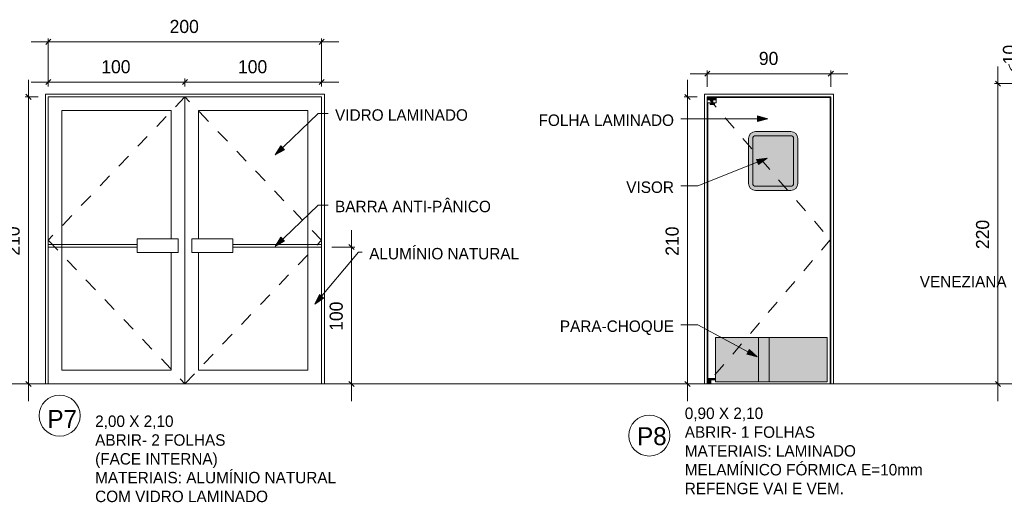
# Model space of a CAD drawing. Header units: metres. Extents: x -1.1 to 55.8, y -6.6 to 5.6.
# Tile 2 of 17: x 2.9 to 10.1, y -2 to 1.5. Entities that reach past the tile are written whole.
import ezdxf

# ---------------------------------------------------------------- set-up
doc = ezdxf.new("R2010")
doc.units = ezdxf.units.M
doc.linetypes.add('Projeção', pattern=[0.003969, 0.002381, -0.001587])
for name, color, linetype, lineweight in [('A-ANNO-DIMS', 211, 'Continuous', 9), ('A-ANNO-DIMS-25', 211, 'Continuous', 9), ('A-DETL', 90, 'Continuous', 18), ('A-DETL-GENF', 92, 'Continuous', 18), ('A-FLOR-OVHD', 1, 'Projeção', 18), ('G-ANNO-TEXT', 231, 'Continuous', 9)]:
    doc.layers.add(name, color=color, linetype=linetype, lineweight=lineweight)
doc.styles.add('Century Gothic', font='GOTHIC.TTF', dxfattribs={"height": 0.095807})
doc.styles.add('Century Gothic_1', font='GOTHIC.TTF', dxfattribs={"height": 0.131735})
doc.styles.add('Century Gothic_2', font='GOTHIC.TTF', dxfattribs={"height": 0.083832})
doc.dimstyles.new('_Cotas_detalhamento_4_mm__', dxfattribs={"dimscale": 0.3048, "dimtxt": 0.1, "dimasz": 0.123031, "dimexe": 0.082021, "dimexo": 0.246063, "dimgap": 0.123031, "dimtad": 1, "dimdec": 0, "dimlfac": 100, "dimzin": 0, "dimdsep": 46, "dimtxsty": 'Century Gothic', "dimblk1": 'OBLIQUE', "dimblk2": 'OBLIQUE', "dimsah": 1, "dimcen": 0.09, "dimdle": 0.410105, "dimazin": 0, "dimtfac": 1, "dimtdec": 4, "dimtix": 1, "dimtmove": 0, "dimatfit": 3, "dimfxl": 1, "dimtvp": 1, "dimtolj": 1, "dimtzin": 0, "dimarcsym": 2})
doc.dimstyles.new('_Cotas_detalhamento_4_mm___1', dxfattribs={"dimscale": 0.3048, "dimtxt": 0.1, "dimasz": 0.123031, "dimexe": 0.082021, "dimexo": 0.246063, "dimgap": 0.123031, "dimtad": 1, "dimdec": 0, "dimlfac": 100, "dimzin": 0, "dimdsep": 46, "dimtxsty": 'Century Gothic', "dimblk1": 'OBLIQUE', "dimblk2": 'OBLIQUE', "dimsah": 1, "dimcen": 0.09, "dimdle": 0.410105, "dimazin": 0, "dimtfac": 1, "dimtdec": 4, "dimtix": 1, "dimtmove": 1, "dimatfit": 3, "dimfxl": 1, "dimtvp": 1, "dimtolj": 1, "dimtzin": 0, "dimarcsym": 2})

# ---------------------------------------------------------------- blocks, each defined once
blk = doc.blocks.new('DIMBLOCK34-DETALHAMENTO DE PORTAS')
at = {"layer": 'A-ANNO-DIMS-25'}
for p, q in [((10.3398, 1.0475), (10.3398, 1.2725)), ((10.3883, 1.1475), (10.3148, 1.1475)), ((10.3398, 1.1475), (10.3883, 1.1475)), ((10.3883, 1.0475), (10.3148, 1.0475)), ((10.3398, 1.0475), (10.3883, 1.0475))]:
    blk.add_line(p, q, dxfattribs=at)
at = {"layer": 'A-ANNO-DIMS-25', "lineweight": 18}
for p, q in [((10.3398, 1.1475), (10.3211, 1.1663)), ((10.3398, 1.1475), (10.3586, 1.1288)), ((10.3398, 1.0475), (10.3211, 1.0663)), ((10.3398, 1.0475), (10.3586, 1.0288))]:
    blk.add_line(p, q, dxfattribs=at)
at = {"layer": 'A-ANNO-DIMS-25'}
blk.add_ellipse((10.3398, 1.1888), major_axis=(0.1691, 0), ratio=0.539767, start_param=3.141593, end_param=4.712389, dxfattribs=at)
at = {"layer": 'A-ANNO-DIMS-25', "color": 0, "insert": (10.1265, 1.1888), "char_height": 0.09581, "width": 0.179048, "attachment_point": 1, "rotation": 90, "line_spacing_factor": 0.984117, "style": 'Century Gothic'}
blk.add_mtext('10', dxfattribs=at)
blk = doc.blocks.new('_Oblique')
at = {"color": 0, "linetype": 'ByBlock', "lineweight": -2}
blk.add_line((-0.5, -0.5), (0.5, 0.5), dxfattribs=at)
blk = doc.blocks.new('DIMBLOCK42-DETALHAMENTO DE PORTAS')
at = {"layer": 'A-ANNO-DIMS-25'}
for p, q in [((3.1425, 1.0261), (3.1425, 1.0836)), ((4.1425, 1.0261), (4.1425, 1.0836)), ((3.0175, 1.0586), (4.1425, 1.0586)), ((3.1425, 1.0586), (3.1425, 1.0261)), ((4.1425, 1.0586), (4.1425, 1.0261))]:
    blk.add_line(p, q, dxfattribs=at)
at = {"layer": 'A-ANNO-DIMS-25', "lineweight": 18}
for p, q in [((3.1425, 1.0586), (3.1237, 1.0398)), ((3.1425, 1.0586), (3.1612, 1.0773)), ((4.1425, 1.0586), (4.1237, 1.0398)), ((4.1425, 1.0586), (4.1612, 1.0773))]:
    blk.add_line(p, q, dxfattribs=at)
at = {"layer": 'A-ANNO-DIMS-25', "color": 0, "insert": (3.5305, 1.2189), "char_height": 0.09581, "width": 0.268571, "attachment_point": 1, "line_spacing_factor": 0.984117, "style": 'Century Gothic'}
blk.add_mtext('100', dxfattribs=at)
blk = doc.blocks.new('DIMBLOCK43-DETALHAMENTO DE PORTAS')
at = {"layer": 'A-ANNO-DIMS-25'}
for p, q in [((4.1425, 1.0261), (4.1425, 1.0836)), ((5.1425, 1.0261), (5.1425, 1.0836)), ((4.1425, 1.0586), (5.2675, 1.0586)), ((4.1425, 1.0586), (4.1425, 1.0261)), ((5.1425, 1.0586), (5.1425, 1.0261))]:
    blk.add_line(p, q, dxfattribs=at)
at = {"layer": 'A-ANNO-DIMS-25', "lineweight": 18}
for p, q in [((4.1425, 1.0586), (4.1237, 1.0398)), ((4.1425, 1.0586), (4.1612, 1.0773)), ((5.1425, 1.0586), (5.1237, 1.0398)), ((5.1425, 1.0586), (5.1612, 1.0773))]:
    blk.add_line(p, q, dxfattribs=at)
at = {"layer": 'A-ANNO-DIMS-25', "color": 0, "insert": (4.5305, 1.2189), "char_height": 0.09581, "width": 0.268571, "attachment_point": 1, "line_spacing_factor": 0.984117, "style": 'Century Gothic'}
blk.add_mtext('100', dxfattribs=at)
blk = doc.blocks.new('DIMBLOCK44-DETALHAMENTO DE PORTAS')
at = {"layer": 'A-ANNO-DIMS-25'}
for p, q in [((2.9977, -1.2754), (2.9977, 1.0761)), ((3.0675, 0.9511), (2.9727, 0.9511)), ((2.9977, 0.9511), (3.0675, 0.9511)), ((3.0462, -1.1504), (2.9727, -1.1504)), ((2.9977, -1.1504), (3.0462, -1.1504))]:
    blk.add_line(p, q, dxfattribs=at)
at = {"layer": 'A-ANNO-DIMS-25', "lineweight": 18}
for p, q in [((2.9977, 0.9511), (2.9789, 0.9698)), ((2.9977, 0.9511), (3.0164, 0.9323)), ((2.9977, -1.1504), (2.9789, -1.1316)), ((2.9977, -1.1504), (3.0164, -1.1691))]:
    blk.add_line(p, q, dxfattribs=at)
at = {"layer": 'A-ANNO-DIMS-25', "color": 0, "insert": (2.8374, -0.2116), "char_height": 0.09581, "width": 0.268571, "attachment_point": 1, "rotation": 90, "line_spacing_factor": 0.984117, "style": 'Century Gothic'}
blk.add_mtext('210', dxfattribs=at)
blk = doc.blocks.new('DIMBLOCK45-DETALHAMENTO DE PORTAS')
at = {"layer": 'A-ANNO-DIMS-25'}
for p, q in [((5.3614, -0.0239), (5.3614, -1.2754)), ((5.2175, -0.1489), (5.3864, -0.1489)), ((5.3614, -0.1489), (5.2175, -0.1489)), ((5.3129, -1.1504), (5.3864, -1.1504)), ((5.3614, -1.1504), (5.3129, -1.1504))]:
    blk.add_line(p, q, dxfattribs=at)
at = {"layer": 'A-ANNO-DIMS-25', "lineweight": 18}
for p, q in [((5.3614, -0.1489), (5.3426, -0.1302)), ((5.3614, -0.1489), (5.3801, -0.1677)), ((5.3614, -1.1504), (5.3426, -1.1316)), ((5.3614, -1.1504), (5.3801, -1.1691))]:
    blk.add_line(p, q, dxfattribs=at)
at = {"layer": 'A-ANNO-DIMS-25', "color": 0, "insert": (5.2011, -0.7616), "char_height": 0.09581, "width": 0.268571, "attachment_point": 1, "rotation": 90, "line_spacing_factor": 0.984117, "style": 'Century Gothic'}
blk.add_mtext('100', dxfattribs=at)
blk = doc.blocks.new('DIMBLOCK46-DETALHAMENTO DE PORTAS')
at = {"layer": 'A-ANNO-DIMS-25'}
for p, q in [((3.1425, 1.0261), (3.1425, 1.3782)), ((5.1425, 1.0261), (5.1425, 1.3782)), ((3.0175, 1.3532), (5.2675, 1.3532)), ((3.1425, 1.3532), (3.1425, 1.0261)), ((5.1425, 1.3532), (5.1425, 1.0261))]:
    blk.add_line(p, q, dxfattribs=at)
at = {"layer": 'A-ANNO-DIMS-25', "lineweight": 18}
for p, q in [((3.1425, 1.3532), (3.1612, 1.372)), ((5.1425, 1.3532), (5.1612, 1.372)), ((3.1425, 1.3532), (3.1237, 1.3345)), ((5.1425, 1.3532), (5.1237, 1.3345))]:
    blk.add_line(p, q, dxfattribs=at)
at = {"layer": 'A-ANNO-DIMS-25', "color": 0, "insert": (4.0305, 1.5135), "char_height": 0.09581, "width": 0.268571, "attachment_point": 1, "line_spacing_factor": 0.984117, "style": 'Century Gothic'}
blk.add_mtext('200', dxfattribs=at)
blk = doc.blocks.new('DIMBLOCK51-DETALHAMENTO DE PORTAS')
at = {"layer": 'A-ANNO-DIMS-25'}
for p, q in [((10.0899, -1.2754), (10.0899, 1.1725)), ((10.2014, 1.0475), (10.0649, 1.0475)), ((10.0899, 1.0475), (10.2014, 1.0475)), ((10.1384, -1.1504), (10.0649, -1.1504)), ((10.0899, -1.1504), (10.1384, -1.1504))]:
    blk.add_line(p, q, dxfattribs=at)
at = {"layer": 'A-ANNO-DIMS-25', "lineweight": 18}
for p, q in [((10.0899, 1.0475), (10.0712, 1.0663)), ((10.0899, 1.0475), (10.1087, 1.0288)), ((10.0899, -1.1504), (10.0712, -1.1316)), ((10.0899, -1.1504), (10.1087, -1.1691))]:
    blk.add_line(p, q, dxfattribs=at)
at = {"layer": 'A-ANNO-DIMS-25', "color": 0, "insert": (9.9296, -0.1633), "char_height": 0.09581, "width": 0.268571, "attachment_point": 1, "rotation": 90, "line_spacing_factor": 0.984117, "style": 'Century Gothic'}
blk.add_mtext('220', dxfattribs=at)
blk = doc.blocks.new('DIMBLOCK52-DETALHAMENTO DE PORTAS')
at = {"layer": 'A-ANNO-DIMS-25'}
for p, q in [((7.8191, -1.2754), (7.8191, 1.0746)), ((7.8889, 0.9496), (7.7941, 0.9496)), ((7.8191, 0.9496), (7.8889, 0.9496)), ((7.8676, -1.1504), (7.7941, -1.1504)), ((7.8191, -1.1504), (7.8676, -1.1504))]:
    blk.add_line(p, q, dxfattribs=at)
at = {"layer": 'A-ANNO-DIMS-25', "lineweight": 18}
for p, q in [((7.8191, 0.9496), (7.8004, 0.9684)), ((7.8191, 0.9496), (7.8379, 0.9309)), ((7.8191, -1.1504), (7.8004, -1.1316)), ((7.8191, -1.1504), (7.8379, -1.1691))]:
    blk.add_line(p, q, dxfattribs=at)
at = {"layer": 'A-ANNO-DIMS-25', "color": 0, "insert": (7.6588, -0.2123), "char_height": 0.09581, "width": 0.268571, "attachment_point": 1, "rotation": 90, "line_spacing_factor": 0.984117, "style": 'Century Gothic'}
blk.add_mtext('210', dxfattribs=at)
blk = doc.blocks.new('DIMBLOCK53-DETALHAMENTO DE PORTAS')
at = {"layer": 'A-ANNO-DIMS-25'}
for p, q in [((7.8389, 1.1194), (8.9927, 1.1194)), ((7.9639, 1.0246), (7.9639, 1.1444)), ((7.9639, 1.1194), (7.9639, 1.0246)), ((8.8677, 1.0246), (8.8677, 1.1444)), ((8.8677, 1.1194), (8.8677, 1.0246))]:
    blk.add_line(p, q, dxfattribs=at)
at = {"layer": 'A-ANNO-DIMS-25', "lineweight": 18}
for p, q in [((7.9639, 1.1194), (7.9452, 1.1007)), ((7.9639, 1.1194), (7.9827, 1.1382)), ((8.8677, 1.1194), (8.8489, 1.1007)), ((8.8677, 1.1194), (8.8864, 1.1382))]:
    blk.add_line(p, q, dxfattribs=at)
at = {"layer": 'A-ANNO-DIMS-25', "color": 0, "insert": (8.3412, 1.2797), "char_height": 0.09581, "width": 0.179048, "attachment_point": 1, "line_spacing_factor": 0.984117, "style": 'Century Gothic'}
blk.add_mtext('90', dxfattribs=at)

msp = doc.modelspace()

# ---------------------------------------------------------------- hatches: boundary and pattern name
at = {"layer": 'A-DETL-GENF'}
h = msp.add_hatch(color=254, dxfattribs=at)
h.paths.add_polyline_path([(8.0127, 0.8953), (8.0157, 0.8953), (8.0157, 0.9071), (8.0045, 0.9071), (8.0045, 0.9284), (8.0227, 0.9284), (8.0227, 0.9496), (7.9639, 0.9496), (7.9639, 0.9284), (7.9945, 0.9284), (7.9945, 0.9071), (7.9845, 0.9071), (7.9845, 0.8953), (8.0123, 0.8953)], flags=0)
h.paths.add_polyline_path([(7.9896, 0.8983), (7.9886, 0.8986), (7.9878, 0.8993), (7.9875, 0.9004), (7.9878, 0.9014), (7.9886, 0.9022), (7.9896, 0.9024), (7.9907, 0.9022), (7.9914, 0.9014), (7.9917, 0.9004), (7.9914, 0.8993), (7.9905, 0.8985), (7.9902, 0.8983)], flags=0)
h.paths.add_polyline_path([(8.0109, 0.8983), (8.0098, 0.8986), (8.0091, 0.8993), (8.0088, 0.9004), (8.0091, 0.9014), (8.0098, 0.9022), (8.0109, 0.9024), (8.0119, 0.9022), (8.0127, 0.9014), (8.0129, 0.9002), (8.0127, 0.8993), (8.0119, 0.8986), (8.0114, 0.8983)], flags=0)
h.paths.add_polyline_path([(8.0109, 0.9399), (8.0098, 0.9402), (8.0091, 0.9409), (8.0088, 0.942), (8.0091, 0.943), (8.0098, 0.9438), (8.0109, 0.9441), (8.0119, 0.9438), (8.0127, 0.943), (8.013, 0.942), (8.0127, 0.9409), (8.0119, 0.9402), (8.0114, 0.94)], flags=0)
h = msp.add_hatch(color=254, dxfattribs=at)
h.paths.add_polyline_path([(8.4375, 0.266), (8.5756, 0.266), (8.5885, 0.2677), (8.6006, 0.2727), (8.6109, 0.2806), (8.6189, 0.291), (8.6239, 0.303), (8.6256, 0.316), (8.6256, 0.6458), (8.6239, 0.6588), (8.6189, 0.6708), (8.6109, 0.6812), (8.6006, 0.6891), (8.5885, 0.6941), (8.5756, 0.6958), (8.316, 0.6958), (8.303, 0.6941), (8.291, 0.6891), (8.2806, 0.6812), (8.2727, 0.6708), (8.2677, 0.6588), (8.266, 0.6458), (8.266, 0.316), (8.2677, 0.303), (8.2727, 0.291), (8.2806, 0.2806), (8.291, 0.2727), (8.303, 0.2677), (8.316, 0.266)], flags=0)
h.paths.add_polyline_path([(8.316, 0.296), (8.3108, 0.2966), (8.306, 0.2986), (8.3018, 0.3018), (8.2987, 0.306), (8.2967, 0.3108), (8.296, 0.316), (8.296, 0.6458), (8.2967, 0.651), (8.2987, 0.6558), (8.3018, 0.66), (8.306, 0.6632), (8.3108, 0.6652), (8.316, 0.6658), (8.5756, 0.6658), (8.5808, 0.6652), (8.5856, 0.6632), (8.5897, 0.66), (8.5929, 0.6558), (8.5949, 0.651), (8.5956, 0.6458), (8.5956, 0.316), (8.5949, 0.3108), (8.5929, 0.306), (8.5897, 0.3018), (8.5856, 0.2986), (8.5808, 0.2966), (8.5756, 0.296), (8.4375, 0.296)], flags=0)
for color, points in [(7, [(8.4375, 0.296), (8.5756, 0.296), (8.5808, 0.2966), (8.5856, 0.2986), (8.5897, 0.3018), (8.5929, 0.306), (8.5949, 0.3108), (8.5956, 0.316), (8.5956, 0.6458), (8.5949, 0.651), (8.5929, 0.6558), (8.5897, 0.66), (8.5856, 0.6632), (8.5808, 0.6652), (8.5756, 0.6658), (8.316, 0.6658), (8.3108, 0.6652), (8.306, 0.6632), (8.3018, 0.66), (8.2987, 0.6558), (8.2967, 0.651), (8.296, 0.6458), (8.296, 0.316), (8.2967, 0.3108), (8.2987, 0.306), (8.3018, 0.3018), (8.306, 0.2986), (8.3108, 0.2966), (8.316, 0.296)]), (254, [(8.1821, -1.1354), (8.842, -1.1354), (8.842, -0.8104), (8.0227, -0.8104), (8.0227, -1.1354), (8.0543, -1.1354)])]:
    msp.add_hatch(color=color, dxfattribs=at).paths.add_polyline_path(points, flags=0)
h = msp.add_hatch(color=254, dxfattribs=at)
h.paths.add_polyline_path([(7.9639, -1.1504), (7.9889, -1.1504), (7.9889, -1.1204), (8.0227, -1.1204), (8.0227, -1.1104), (7.9639, -1.1104), (7.9639, -1.1436)], flags=0)
h.paths.add_polyline_path([(7.9762, -1.1436), (7.9751, -1.1433), (7.9744, -1.1426), (7.9741, -1.1415), (7.9744, -1.1405), (7.9751, -1.1397), (7.9762, -1.1395), (7.9772, -1.1397), (7.978, -1.1405), (7.9783, -1.1415), (7.978, -1.1426), (7.9772, -1.1433), (7.9767, -1.1436)], flags=0)
h.paths.add_polyline_path([(7.9762, -1.1171), (7.9751, -1.1168), (7.9744, -1.1161), (7.9741, -1.115), (7.9744, -1.114), (7.9751, -1.1132), (7.9762, -1.1129), (7.9772, -1.1132), (7.9781, -1.1142), (7.9782, -1.1152), (7.978, -1.1161), (7.9772, -1.1168), (7.9767, -1.117)], flags=0)
h.paths.add_polyline_path([(8.0109, -1.1168), (8.0098, -1.1165), (8.0091, -1.1157), (8.0088, -1.1147), (8.0092, -1.1135), (8.0098, -1.1129), (8.0109, -1.1126), (8.0119, -1.1129), (8.0127, -1.1137), (8.013, -1.1147), (8.0127, -1.1157), (8.0119, -1.1165), (8.0114, -1.1167)], flags=0)
at = {"layer": 'G-ANNO-TEXT'}
for points in [[(8.4058, 0.7903), (8.3308, 0.8104), (8.3308, 0.7702)], [(4.8031, 0.5254), (4.8711, 0.5629), (4.8433, 0.5919)], [(8.4015, 0.5013), (8.3244, 0.4923), (8.3392, 0.4549)], [(4.8031, -0.1439), (4.8711, -0.1065), (4.8433, -0.0775)], [(5.0936, -0.5671), (5.1572, -0.5225), (5.1264, -0.4967)], [(8.3276, -0.9513), (8.2713, -0.8979), (8.2521, -0.9332)]]:
    msp.add_hatch(color=250, dxfattribs=at).paths.add_polyline_path(points, flags=0)

# ---------------------------------------------------------------- linework, layer by layer
at = {"layer": 'A-DETL'}
for p, q in [((3.1225, 0.9711), (5.1625, 0.9711)), ((3.1225, -1.1504), (3.1225, 0.9711)), ((3.1425, -1.1504), (3.1425, 0.9511)), ((3.1425, 0.9511), (5.1425, 0.9511)), ((4.1425, 0.9511), (4.1425, -1.1489)), ((5.1425, 0.9511), (5.1425, -1.1504)), ((5.1625, 0.9711), (5.1625, -1.1504)), ((7.9439, 0.9696), (8.8877, 0.9696)), ((7.9439, -1.1504), (7.9439, 0.9696)), ((8.0227, 0.9496), (7.9639, 0.9496)), ((7.9639, 0.9496), (7.9639, 0.9284)), ((7.9639, -1.1504), (7.9639, 0.9496)), ((7.9639, 0.9496), (8.8677, 0.9496)), ((7.9639, 0.9496), (8.0227, 0.9496)), ((7.9639, 0.9284), (7.9639, 0.9496)), ((8.0227, 0.9284), (8.0227, 0.9496)), ((8.0227, 0.9496), (8.0227, 0.9284)), ((8.0277, 0.9446), (8.0277, 0.9071)), ((8.0277, 0.9446), (8.8639, 0.9446)), ((8.8639, 0.9446), (8.8639, -1.1504)), ((8.8677, -1.1504), (8.8677, 0.9496)), ((8.8877, -1.1504), (8.8877, 0.9696)), ((7.9639, 0.9284), (7.9945, 0.9284)), ((7.9689, 0.9071), (8.0277, 0.9071)), ((7.9689, 0.9071), (7.9689, -1.1104)), ((7.9945, 0.9071), (7.9845, 0.9071)), ((7.9845, 0.9071), (7.9845, 0.8953)), ((7.9845, 0.9071), (7.9845, 0.8953)), ((7.9845, 0.8953), (8.0157, 0.8953)), ((7.9845, 0.8953), (8.0157, 0.8953)), ((7.9945, 0.9284), (7.9945, 0.9071)), ((7.9945, 0.9284), (7.9945, 0.9071)), ((8.0045, 0.9284), (8.0227, 0.9284)), ((8.0045, 0.9071), (8.0045, 0.9284)), ((8.0045, 0.9284), (8.0045, 0.9071)), ((8.0157, 0.9071), (8.0045, 0.9071)), ((8.0157, 0.8953), (8.0157, 0.9071)), ((8.0157, 0.9071), (8.0157, 0.8953)), ((3.2425, 0.8511), (4.0425, 0.8511)), ((3.2425, -1.0489), (3.2425, 0.8511)), ((4.0425, 0.8511), (4.0425, -0.0889)), ((4.2425, 0.8511), (4.2425, -0.0889)), ((4.2425, 0.8511), (5.0425, 0.8511)), ((5.0425, 0.8511), (5.0425, -1.0489)), ((8.5756, 0.6958), (8.316, 0.6958)), ((8.5756, 0.6658), (8.316, 0.6658)), ((8.266, 0.6458), (8.266, 0.316)), ((8.296, 0.6458), (8.296, 0.316)), ((8.5956, 0.316), (8.5956, 0.6458)), ((8.6256, 0.316), (8.6256, 0.6458)), ((8.316, 0.296), (8.5756, 0.296)), ((8.316, 0.266), (8.5756, 0.266)), ((3.7925, -0.1289), (3.1425, -0.1289)), ((3.7925, -0.0889), (3.7925, -0.1889)), ((4.0925, -0.0889), (3.7925, -0.0889)), ((4.0925, -0.0889), (4.0925, -0.1889)), ((4.1925, -0.0889), (4.1925, -0.1889)), ((4.1925, -0.0889), (4.4925, -0.0889)), ((4.1925, -0.1289), (4.1925, -0.1489)), ((4.4925, -0.0889), (4.4925, -0.1889)), ((5.1425, -0.1289), (4.4925, -0.1289)), ((3.7925, -0.1489), (3.1425, -0.1489)), ((4.0925, -0.1889), (3.7925, -0.1889)), ((4.0425, -0.1889), (4.0425, -1.0489)), ((4.1925, -0.1889), (4.4925, -0.1889)), ((4.2425, -0.1889), (4.2425, -1.0489)), ((5.1425, -0.1489), (4.4925, -0.1489)), ((8.842, -0.8104), (8.0227, -0.8104)), ((8.0227, -0.8104), (8.0227, -1.1354)), ((8.3374, -0.8104), (8.3374, -1.1354)), ((8.4174, -0.8104), (8.4174, -1.1354)), ((8.842, -1.1354), (8.842, -0.8104)), ((4.0425, -1.0489), (3.2425, -1.0489)), ((5.0425, -1.0489), (4.2425, -1.0489)), ((24.4104, -1.1504), (-0.9896, -1.1504)), ((8.0227, -1.1104), (7.9639, -1.1104)), ((7.9639, -1.1104), (7.9639, -1.1504)), ((7.9639, -1.1104), (8.0227, -1.1104)), ((7.9639, -1.1204), (8.0227, -1.1204)), ((7.9639, -1.1504), (7.9889, -1.1504)), ((7.9889, -1.1504), (7.9689, -1.1504)), ((7.9889, -1.1504), (7.9889, -1.1204)), ((7.9889, -1.1204), (8.0227, -1.1204)), ((7.9889, -1.1204), (7.9889, -1.1504)), ((8.0227, -1.1204), (8.0227, -1.1104)), ((8.0227, -1.1104), (8.0227, -1.1204)), ((8.0227, -1.1354), (8.842, -1.1354))]:
    msp.add_line(p, q, dxfattribs=at)
for centre, radius in [((7.9896, 0.9004), 0.00208), ((8.0109, 0.9004), 0.00208), ((3.2257, -1.382), 0.15), ((7.5393, -1.5282), 0.15)]:
    msp.add_circle(centre, radius, dxfattribs=at)
for centre, radius, start, end in [((8.0109, 0.942), 0.00208, 0, 180), ((8.0109, 0.942), 0.00208, 180, 360), ((7.9896, 0.9004), 0.00208, 0, 180), ((7.9896, 0.9004), 0.00208, 180, 360), ((8.0109, 0.9004), 0.00208, 0, 180), ((8.0109, 0.9004), 0.00208, 180, 360), ((8.316, 0.6458), 0.05, 90, 180), ((8.316, 0.6458), 0.02, 90, 180), ((8.5756, 0.6458), 0.05, 360, 90), ((8.5756, 0.6458), 0.02, 0, 90), ((8.316, 0.316), 0.05, 180, 270), ((8.316, 0.316), 0.02, 180, 270), ((8.5756, 0.316), 0.05, 270, 0), ((8.5756, 0.316), 0.02, 270, 360), ((7.9762, -1.115), 0.00209, 360, 180), ((7.9762, -1.115), 0.00209, 180, 0), ((7.9762, -1.1415), 0.00209, 360, 180), ((7.9762, -1.1415), 0.00209, 180, 0), ((8.0109, -1.1147), 0.00209, 360, 180), ((8.0109, -1.1147), 0.00209, 180, 0)]:
    msp.add_arc(centre, radius, start, end, dxfattribs=at)
at = {"layer": 'A-FLOR-OVHD'}
for p, q in [((4.1425, 0.9511), (3.1425, -0.0989)), ((5.1425, -0.0989), (4.1425, 0.9511)), ((7.9639, 0.9496), (8.8639, -0.0954)), ((3.1425, -0.0989), (4.1425, -1.1489)), ((4.1425, -1.1489), (5.1425, -0.0989)), ((8.8639, -0.0954), (7.9639, -1.1504))]:
    msp.add_line(p, q, dxfattribs=at)
at = {"layer": 'G-ANNO-TEXT', "color": 250}
for p, q in [((4.8031, 0.5254), (5.1183, 0.8283)), ((5.1183, 0.8283), (5.19, 0.8283)), ((8.4058, 0.7903), (8.3308, 0.8104)), ((8.3308, 0.8104), (8.3308, 0.7702)), ((8.4058, 0.7903), (7.7708, 0.7903)), ((8.3308, 0.7702), (8.4058, 0.7903)), ((4.8433, 0.5919), (4.8031, 0.5254)), ((4.8711, 0.5629), (4.8433, 0.5919)), ((4.8031, 0.5254), (4.8711, 0.5629)), ((8.4015, 0.5013), (7.8954, 0.3001)), ((8.4015, 0.5013), (8.3244, 0.4923)), ((8.3244, 0.4923), (8.3392, 0.4549)), ((8.3392, 0.4549), (8.4015, 0.5013)), ((7.8954, 0.3001), (7.7708, 0.3001)), ((4.8031, -0.1439), (5.1183, 0.159)), ((5.1183, 0.159), (5.19, 0.159)), ((4.8433, -0.0775), (4.8031, -0.1439)), ((4.8031, -0.1439), (4.8711, -0.1065)), ((4.8711, -0.1065), (4.8433, -0.0775)), ((5.0936, -0.5671), (5.4133, -0.1863)), ((5.4133, -0.1863), (5.4398, -0.1863)), ((5.1264, -0.4967), (5.0936, -0.5671)), ((5.1572, -0.5225), (5.1264, -0.4967)), ((5.0936, -0.5671), (5.1572, -0.5225)), ((7.8954, -0.7171), (7.7708, -0.7171)), ((8.3276, -0.9513), (7.8954, -0.7171)), ((8.2713, -0.8979), (8.2521, -0.9332)), ((8.2521, -0.9332), (8.3276, -0.9513)), ((8.3276, -0.9513), (8.2713, -0.8979))]:
    msp.add_line(p, q, dxfattribs=at)

# ---------------------------------------------------------------- texts
at = {"layer": 'G-ANNO-TEXT', "color": 7, "line_spacing_factor": 0.984117}
for s, insert, char_height, width, attachment_point, style in [('VIDRO LAMINADO', (5.2408, 0.8595), 0.083832, 1.22634, 1, 'Century Gothic_2'), ('FOLHA LAMINADO', (7.72, 0.8215), 0.083832, 1.239989, 3, 'Century Gothic_2'), ('VISOR', (7.72, 0.3313), 0.08383, 0.40003, 3, 'Century Gothic_2'), ('BARRA ANTI-PÂNICO', (5.2408, 0.1902), 0.083832, 1.383832, 1, 'Century Gothic_2'), ('ALUMÍNIO NATURAL', (5.4906, -0.1551), 0.083832, 1.313485, 1, 'Century Gothic_2'), ('VENEZIANA', (9.5183, -0.3599), 0.08383, 0.750713, 1, 'Century Gothic_2'), ('PARA-CHOQUE', (7.72, -0.6859), 0.083832, 1.02475, 3, 'Century Gothic_2'), ('P7', (3.1371, -1.3406), 0.13174, 0.249142, 1, 'Century Gothic_1'), ('0,90 X 2,10\\PABRIR- 1 FOLHAS\\PMATERIAIS: LAMINADO\\PMELAMÍNICO FÓRMICA E=10mm\\PREFENGE VAI E VEM.', (7.7991, -1.3234), 0.083832, 2.189142, 1, 'Century Gothic_2'), ('2,00 X 2,10\\PABRIR- 2 FOLHAS\\P(FACE INTERNA)\\PMATERIAIS: ALUMÍNIO NATURAL\\PCOM VIDRO LAMINADO', (3.4855, -1.3813), 0.083832, 2.073648, 1, 'Century Gothic_2'), ('P8', (7.4507, -1.4668), 0.13174, 0.249142, 1, 'Century Gothic_1')]:
    msp.add_mtext(s, dxfattribs=dict(at, insert=insert, char_height=char_height, width=width, attachment_point=attachment_point, style=style))

# ---------------------------------------------------------------- dimensions: what is measured, and where the dimension line sits
at = {"layer": 'A-ANNO-DIMS'}
for base, p1, p2, override, picture, middle in [((5.1425, 1.3532), (3.1425, 0.9511), (5.1425, 0.9511), {"dimpost": '<>', "dimfxl": 2}, 'DIMBLOCK46-DETALHAMENTO DE PORTAS', (4.1425, 1.441)), ((8.8677, 1.1194), (7.9639, 0.9496), (8.8677, 0.9496), {"dimpost": '<>', "dimfxl": 0.90375}, 'DIMBLOCK53-DETALHAMENTO DE PORTAS', (8.4158, 1.2073)), ((4.1425, 1.0586), (3.1425, 0.9511), (4.1425, 0.9511), {"dimpost": '<>', "dimfxl": 1}, 'DIMBLOCK42-DETALHAMENTO DE PORTAS', (3.6425, 1.1464)), ((5.1425, 1.0586), (4.1425, 0.9511), (5.1425, 0.9511), {"dimpost": '<>', "dimfxl": 1}, 'DIMBLOCK43-DETALHAMENTO DE PORTAS', (4.6425, 1.1464))]:
    dim = msp.add_linear_dim(base=base, p1=p1, p2=p2, dimstyle='_Cotas_detalhamento_4_mm__', override=override, dxfattribs=at)
    dim.commit()
    dim.dimension.update_dxf_attribs({"geometry": picture, "text_midpoint": middle})
dim = msp.add_linear_dim(base=(10.3398, 1.1475), p1=(10.3133, 1.0475), p2=(10.3133, 1.1475), angle=90, dimstyle='_Cotas_detalhamento_4_mm___1', override={"dimpost": '<>', "dimfxl": 0.1}, dxfattribs=at)
dim.commit()
dim.dimension.update_dxf_attribs({"geometry": 'DIMBLOCK34-DETALHAMENTO DE PORTAS', "text_midpoint": (10.1904, 1.2783), "dimtype": 160, "text_rotation": 90})
for base, p1, p2, override, picture, middle in [((10.0899, 1.0475), (10.0634, -1.1504), (10.2764, 1.0475), {"dimpost": '<>', "dimfxl": 2.208185}, 'DIMBLOCK51-DETALHAMENTO DE PORTAS', (10.0021, -0.0514)), ((2.9977, 0.9511), (2.9712, -1.1504), (3.1425, 0.9511), {"dimpost": '<>', "dimfxl": 2.108388}, 'DIMBLOCK44-DETALHAMENTO DE PORTAS', (2.9099, -0.0997)), ((7.8191, 0.9496), (7.7926, -1.1504), (7.9639, 0.9496), {"dimpost": '<>', "dimfxl": 2.106974}, 'DIMBLOCK52-DETALHAMENTO DE PORTAS', (7.7313, -0.1004)), ((5.3614, -1.1504), (5.1425, -0.1489), (5.3879, -1.1504), {"dimpost": '<>', "dimfxl": 1.031059}, 'DIMBLOCK45-DETALHAMENTO DE PORTAS', (5.2736, -0.6497))]:
    dim = msp.add_linear_dim(base=base, p1=p1, p2=p2, angle=90, dimstyle='_Cotas_detalhamento_4_mm__', override=override, dxfattribs=at)
    dim.commit()
    dim.dimension.update_dxf_attribs({"geometry": picture, "text_midpoint": middle})

doc.saveas('drawing.dxf')
